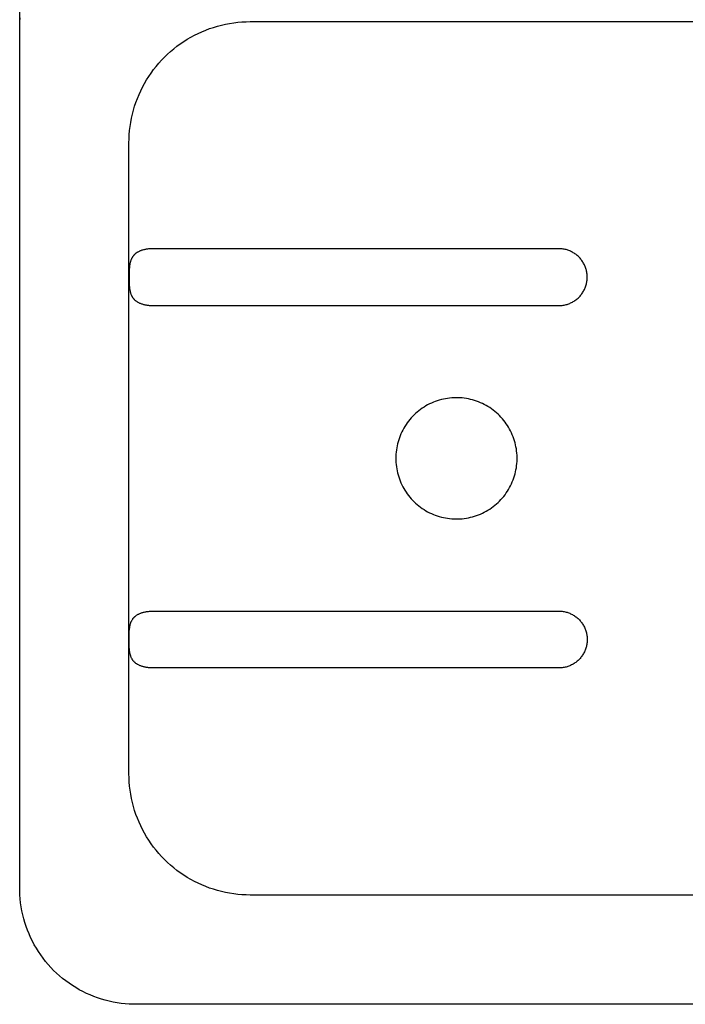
# Model space of a CAD drawing. Header units: millimetres. Extents: x 580 to 2065, y -13 to 1037.
# Tile 5 of 10: x 1200 to 1255, y 593 to 674. Entities that reach past the tile are written whole.
import ezdxf

# ---------------------------------------------------------------- set-up
doc = ezdxf.new("R2010")
doc.units = ezdxf.units.MM
doc.header["$LTSCALE"] = 0.1
doc.layers.add('DEFAULT', color=7, linetype='Continuous')
doc.layers.add('OUTLINE', color=2, linetype='Continuous')
doc.styles.add('ARIAL', font='arial_0.ttf')
doc.dimstyles.new('DIMENSION STYLE 01', dxfattribs={"dimtxt": 20, "dimasz": 20, "dimexe": 10, "dimexo": 0.5, "dimgap": 0.09, "dimtad": 1, "dimtoh": 1, "dimdec": 0, "dimzin": 0, "dimdsep": 46, "dimtxsty": 'ARIAL', "dimcen": 0.5, "dimadec": 1, "dimazin": 0, "dimtfac": 1, "dimtdec": 4, "dimtofl": 0, "dimtmove": 0, "dimatfit": 3, "dimfxl": 1, "dimtolj": 1, "dimtzin": 0, "dimarcsym": 0})

# ---------------------------------------------------------------- blocks, each defined once
blk = doc.blocks.new('*D251')
at = {"layer": 'DEFAULT', "color": 0, "lineweight": -2, "transparency": 16777216}
for p, q in [((1200.503, 673.664), (1200.503, 724.514)), ((1322.503, 673.664), (1322.503, 724.514)), ((1220.503, 714.514), (1302.503, 714.514))]:
    blk.add_line(p, q, dxfattribs=at)
at = {"layer": 'DEFAULT', "color": 0, "transparency": 16777216}
for points in [[(1220.503, 717.848), (1220.503, 711.181), (1200.503, 714.514)], [(1302.503, 717.848), (1302.503, 711.181), (1322.503, 714.514)]]:
    blk.add_solid(points, dxfattribs=at)
at = {"layer": 'Defpoints', "color": 0, "transparency": 16777216}
for p in [(1322.503, 714.514), (1200.503, 673.164), (1322.503, 673.164)]:
    blk.add_point(p, dxfattribs=at)
at = {"layer": 'DEFAULT', "color": 0, "transparency": 16777216, "insert": (1261.503, 724.645), "char_height": 20, "attachment_point": 5, "style": 'ARIAL'}
blk.add_mtext('\\A1;122', dxfattribs=at)

msp = doc.modelspace()

# ---------------------------------------------------------------- linework, layer by layer
at = {"layer": 'OUTLINE'}
for p, q in [((1200.493, 673.496), (1200.495, 673.827)), ((1200.495, 673.827), (1200.508, 674.159)), ((1200.508, 674.159), (1200.533, 674.489)), ((1216.478, 673.696), (1216.805, 673.793)), ((1216.805, 673.793), (1217.136, 673.88)), ((1217.136, 673.88), (1217.469, 673.955)), ((1217.469, 673.955), (1217.804, 674.019)), ((1217.804, 674.019), (1218.142, 674.071)), ((1218.142, 674.071), (1218.481, 674.112)), ((1218.481, 674.112), (1218.821, 674.141)), ((1218.821, 674.141), (1219.162, 674.158)), ((1219.162, 674.158), (1219.503, 674.164)), ((1219.503, 674.164), (1303.503, 674.164)), ((1200.503, 673.164), (1200.493, 673.496)), ((1200.503, 603.164), (1200.503, 673.164)), ((1214.602, 672.881), (1214.903, 673.043)), ((1214.903, 673.043), (1215.208, 673.195)), ((1215.208, 673.195), (1215.519, 673.336)), ((1215.519, 673.336), (1215.835, 673.467)), ((1215.835, 673.467), (1216.154, 673.587)), ((1216.154, 673.587), (1216.478, 673.696)), ((1213.192, 671.921), (1213.461, 672.132)), ((1213.461, 672.132), (1213.736, 672.334)), ((1213.736, 672.334), (1214.019, 672.526)), ((1214.019, 672.526), (1214.307, 672.708)), ((1214.307, 672.708), (1214.602, 672.881)), ((1212.432, 671.235), (1212.678, 671.473)), ((1212.678, 671.473), (1212.931, 671.701)), ((1212.931, 671.701), (1213.192, 671.921)), ((1211.746, 670.475), (1211.966, 670.736)), ((1211.966, 670.736), (1212.195, 670.99)), ((1212.195, 670.99), (1212.432, 671.235)), ((1211.141, 669.649), (1211.334, 669.931)), ((1211.334, 669.931), (1211.535, 670.207)), ((1211.535, 670.207), (1211.746, 670.475)), ((1210.624, 668.765), (1210.787, 669.065)), ((1210.787, 669.065), (1210.959, 669.36)), ((1210.959, 669.36), (1211.141, 669.649)), ((1210.2, 667.833), (1210.331, 668.148)), ((1210.331, 668.148), (1210.473, 668.459)), ((1210.473, 668.459), (1210.624, 668.765)), ((1209.972, 667.189), (1210.081, 667.513)), ((1210.081, 667.513), (1210.2, 667.833)), ((1209.712, 666.199), (1209.788, 666.532)), ((1209.788, 666.532), (1209.874, 666.862)), ((1209.874, 666.862), (1209.972, 667.189)), ((1209.596, 665.526), (1209.649, 665.863)), ((1209.649, 665.863), (1209.712, 666.199)), ((1209.509, 664.506), (1209.527, 664.847)), ((1209.527, 664.847), (1209.556, 665.187)), ((1209.556, 665.187), (1209.596, 665.526)), ((1209.503, 664.164), (1209.509, 664.506)), ((1209.503, 612.164), (1209.503, 664.164)), ((1210.082, 655.069), (1210.063, 655.055)), ((1210.119, 655.096), (1210.082, 655.069)), ((1210.158, 655.122), (1210.119, 655.096)), ((1210.179, 655.135), (1210.158, 655.122)), ((1210.2, 655.148), (1210.179, 655.135)), ((1210.244, 655.173), (1210.2, 655.148)), ((1210.288, 655.197), (1210.244, 655.173)), ((1210.333, 655.219), (1210.288, 655.197)), ((1210.379, 655.24), (1210.333, 655.219)), ((1210.425, 655.259), (1210.379, 655.24)), ((1210.472, 655.278), (1210.425, 655.259)), ((1210.519, 655.295), (1210.472, 655.278)), ((1210.575, 655.314), (1210.519, 655.295)), ((1210.632, 655.331), (1210.575, 655.314)), ((1210.689, 655.347), (1210.632, 655.331)), ((1210.747, 655.362), (1210.689, 655.347)), ((1210.804, 655.375), (1210.747, 655.362)), ((1210.862, 655.387), (1210.804, 655.375)), ((1210.921, 655.398), (1210.862, 655.387)), ((1210.979, 655.408), (1210.921, 655.398)), ((1211.044, 655.417), (1210.979, 655.408)), ((1211.11, 655.425), (1211.044, 655.417)), ((1211.175, 655.432), (1211.11, 655.425)), ((1211.24, 655.437), (1211.175, 655.432)), ((1211.306, 655.442), (1211.24, 655.437)), ((1211.372, 655.445), (1211.306, 655.442)), ((1211.438, 655.446), (1211.372, 655.445)), ((1211.503, 655.447), (1211.438, 655.446)), ((1244.98, 655.447), (1211.503, 655.447)), ((1245.061, 655.444), (1244.98, 655.447)), ((1245.141, 655.439), (1245.061, 655.444)), ((1245.222, 655.43), (1245.141, 655.439)), ((1245.302, 655.419), (1245.222, 655.43)), ((1245.382, 655.406), (1245.302, 655.419)), ((1245.461, 655.389), (1245.382, 655.406)), ((1245.54, 655.37), (1245.461, 655.389)), ((1245.618, 655.348), (1245.54, 655.37)), ((1245.695, 655.323), (1245.618, 655.348)), ((1245.771, 655.295), (1245.695, 655.323)), ((1245.846, 655.265), (1245.771, 655.295)), ((1245.92, 655.233), (1245.846, 655.265)), ((1245.993, 655.198), (1245.92, 655.233)), ((1246.065, 655.16), (1245.993, 655.198)), ((1246.135, 655.12), (1246.065, 655.16)), ((1246.204, 655.078), (1246.135, 655.12)), ((1246.272, 655.033), (1246.204, 655.078)), ((1209.597, 654.279), (1209.587, 654.232)), ((1209.608, 654.325), (1209.597, 654.279)), ((1209.62, 654.37), (1209.608, 654.325)), ((1209.633, 654.416), (1209.62, 654.37)), ((1209.648, 654.461), (1209.633, 654.416)), ((1209.663, 654.505), (1209.648, 654.461)), ((1209.681, 654.549), (1209.663, 654.505)), ((1209.699, 654.593), (1209.681, 654.549)), ((1209.718, 654.631), (1209.699, 654.593)), ((1209.737, 654.669), (1209.718, 654.631)), ((1209.758, 654.706), (1209.737, 654.669)), ((1209.779, 654.743), (1209.758, 654.706)), ((1209.791, 654.761), (1209.779, 654.743)), ((1209.802, 654.778), (1209.791, 654.761)), ((1209.815, 654.796), (1209.802, 654.778)), ((1209.827, 654.813), (1209.815, 654.796)), ((1209.839, 654.83), (1209.827, 654.813)), ((1209.852, 654.847), (1209.839, 654.83)), ((1209.866, 654.864), (1209.852, 654.847)), ((1209.879, 654.88), (1209.866, 654.864)), ((1209.894, 654.898), (1209.879, 654.88)), ((1209.91, 654.915), (1209.894, 654.898)), ((1209.926, 654.932), (1209.91, 654.915)), ((1209.942, 654.948), (1209.926, 654.932)), ((1209.958, 654.964), (1209.942, 654.948)), ((1209.975, 654.98), (1209.958, 654.964)), ((1209.992, 654.996), (1209.975, 654.98)), ((1210.009, 655.011), (1209.992, 654.996)), ((1210.027, 655.026), (1210.009, 655.011)), ((1210.045, 655.041), (1210.027, 655.026)), ((1210.063, 655.055), (1210.045, 655.041)), ((1246.338, 654.986), (1246.272, 655.033)), ((1246.402, 654.936), (1246.338, 654.986)), ((1246.464, 654.885), (1246.402, 654.936)), ((1246.525, 654.831), (1246.464, 654.885)), ((1246.584, 654.775), (1246.525, 654.831)), ((1246.641, 654.718), (1246.584, 654.775)), ((1246.695, 654.658), (1246.641, 654.718)), ((1246.748, 654.596), (1246.695, 654.658)), ((1246.798, 654.533), (1246.748, 654.596)), ((1246.847, 654.468), (1246.798, 654.533)), ((1246.893, 654.402), (1246.847, 654.468)), ((1246.936, 654.333), (1246.893, 654.402)), ((1246.978, 654.264), (1246.936, 654.333)), ((1247.017, 654.193), (1246.978, 654.264)), ((1209.517, 653.477), (1209.513, 653.1)), ((1209.522, 653.625), (1209.517, 653.477)), ((1209.53, 653.773), (1209.522, 653.625)), ((1209.539, 653.889), (1209.53, 653.773)), ((1209.551, 654.004), (1209.539, 653.889)), ((1209.558, 654.061), (1209.551, 654.004)), ((1209.566, 654.118), (1209.558, 654.061)), ((1209.576, 654.175), (1209.566, 654.118)), ((1209.587, 654.232), (1209.576, 654.175)), ((1247.053, 654.12), (1247.017, 654.193)), ((1247.087, 654.047), (1247.053, 654.12)), ((1247.118, 653.972), (1247.087, 654.047)), ((1247.147, 653.896), (1247.118, 653.972)), ((1247.173, 653.82), (1247.147, 653.896)), ((1247.196, 653.742), (1247.173, 653.82)), ((1247.217, 653.664), (1247.196, 653.742)), ((1247.235, 653.585), (1247.217, 653.664)), ((1247.251, 653.506), (1247.235, 653.585)), ((1247.263, 653.426), (1247.251, 653.506)), ((1209.513, 653.1), (1209.516, 652.763)), ((1209.516, 652.763), (1209.522, 652.594)), ((1247.235, 652.62), (1247.251, 652.7)), ((1247.251, 652.7), (1247.263, 652.78)), ((1247.273, 653.345), (1247.263, 653.426)), ((1247.263, 652.78), (1247.273, 652.86)), ((1247.28, 653.264), (1247.273, 653.345)), ((1247.273, 652.86), (1247.28, 652.941)), ((1247.284, 653.184), (1247.28, 653.264)), ((1247.28, 652.941), (1247.284, 653.022)), ((1247.285, 653.103), (1247.284, 653.184)), ((1247.284, 653.022), (1247.285, 653.103)), ((1209.522, 652.594), (1209.531, 652.425)), ((1209.531, 652.425), (1209.54, 652.308)), ((1209.54, 652.308), (1209.552, 652.192)), ((1209.552, 652.192), (1209.56, 652.134)), ((1209.56, 652.134), (1209.568, 652.076)), ((1209.568, 652.076), (1209.578, 652.018)), ((1209.578, 652.018), (1209.589, 651.961)), ((1209.589, 651.961), (1209.599, 651.916)), ((1209.599, 651.916), (1209.61, 651.872)), ((1209.61, 651.872), (1209.622, 651.828)), ((1209.622, 651.828), (1209.635, 651.784)), ((1246.893, 651.804), (1246.936, 651.872)), ((1246.936, 651.872), (1246.978, 651.942)), ((1246.978, 651.942), (1247.017, 652.013)), ((1247.017, 652.013), (1247.053, 652.085)), ((1247.053, 652.085), (1247.087, 652.158)), ((1247.087, 652.158), (1247.118, 652.233)), ((1247.118, 652.233), (1247.147, 652.309)), ((1247.147, 652.309), (1247.173, 652.385)), ((1247.173, 652.385), (1247.196, 652.463)), ((1247.196, 652.463), (1247.217, 652.541)), ((1247.217, 652.541), (1247.235, 652.62)), ((1209.635, 651.784), (1209.649, 651.74)), ((1209.649, 651.74), (1209.664, 651.697)), ((1209.664, 651.697), (1209.681, 651.655)), ((1209.681, 651.655), (1209.699, 651.613)), ((1209.699, 651.613), (1209.717, 651.574)), ((1209.717, 651.574), (1209.737, 651.536)), ((1209.737, 651.536), (1209.757, 651.499)), ((1209.757, 651.499), (1209.779, 651.463)), ((1209.779, 651.463), (1209.791, 651.445)), ((1209.791, 651.445), (1209.802, 651.427)), ((1209.802, 651.427), (1209.814, 651.409)), ((1209.814, 651.409), (1209.827, 651.392)), ((1209.827, 651.392), (1209.84, 651.375)), ((1209.84, 651.375), (1209.853, 651.358)), ((1209.853, 651.358), (1209.866, 651.341)), ((1209.866, 651.341), (1209.879, 651.325)), ((1209.879, 651.325), (1209.894, 651.308)), ((1209.894, 651.308), (1209.909, 651.291)), ((1209.909, 651.291), (1209.925, 651.274)), ((1209.925, 651.274), (1209.941, 651.258)), ((1209.941, 651.258), (1209.957, 651.242)), ((1209.957, 651.242), (1209.973, 651.226)), ((1209.973, 651.226), (1209.99, 651.211)), ((1209.99, 651.211), (1210.007, 651.196)), ((1210.007, 651.196), (1210.025, 651.181)), ((1210.025, 651.181), (1210.042, 651.167)), ((1210.042, 651.167), (1210.078, 651.139)), ((1210.078, 651.139), (1210.115, 651.112)), ((1210.115, 651.112), (1210.153, 651.087)), ((1210.153, 651.087), (1210.174, 651.073)), ((1210.174, 651.073), (1210.196, 651.059)), ((1210.196, 651.059), (1210.241, 651.034)), ((1210.241, 651.034), (1210.287, 651.009)), ((1210.287, 651.009), (1210.333, 650.986)), ((1245.92, 650.972), (1245.993, 651.007)), ((1245.993, 651.007), (1246.065, 651.045)), ((1246.065, 651.045), (1246.135, 651.085)), ((1246.135, 651.085), (1246.204, 651.128)), ((1246.204, 651.128), (1246.272, 651.172)), ((1246.272, 651.172), (1246.338, 651.22)), ((1246.338, 651.22), (1246.402, 651.269)), ((1246.402, 651.269), (1246.464, 651.32)), ((1246.464, 651.32), (1246.525, 651.374)), ((1246.525, 651.374), (1246.584, 651.43)), ((1246.584, 651.43), (1246.641, 651.488)), ((1246.641, 651.488), (1246.695, 651.547)), ((1246.695, 651.547), (1246.748, 651.609)), ((1246.748, 651.609), (1246.798, 651.672)), ((1246.798, 651.672), (1246.847, 651.737)), ((1246.847, 651.737), (1246.893, 651.804)), ((1210.333, 650.986), (1210.38, 650.965)), ((1210.38, 650.965), (1210.428, 650.945)), ((1210.428, 650.945), (1210.476, 650.926)), ((1210.476, 650.926), (1210.525, 650.908)), ((1210.525, 650.908), (1210.581, 650.89)), ((1210.581, 650.89), (1210.637, 650.872)), ((1210.637, 650.872), (1210.693, 650.857)), ((1210.693, 650.857), (1210.75, 650.842)), ((1210.75, 650.842), (1210.807, 650.829)), ((1210.807, 650.829), (1210.865, 650.817)), ((1210.865, 650.817), (1210.923, 650.807)), ((1210.923, 650.807), (1210.981, 650.797)), ((1210.981, 650.797), (1211.046, 650.788)), ((1211.046, 650.788), (1211.111, 650.78)), ((1211.111, 650.78), (1211.176, 650.773)), ((1211.176, 650.773), (1211.241, 650.768)), ((1211.241, 650.768), (1211.307, 650.764)), ((1211.307, 650.764), (1211.372, 650.761)), ((1211.372, 650.761), (1211.438, 650.759)), ((1211.438, 650.759), (1211.503, 650.758)), ((1211.503, 650.758), (1244.98, 650.758)), ((1244.98, 650.758), (1245.061, 650.761)), ((1245.061, 650.761), (1245.141, 650.766)), ((1245.141, 650.766), (1245.222, 650.775)), ((1245.222, 650.775), (1245.302, 650.786)), ((1245.302, 650.786), (1245.382, 650.8)), ((1245.382, 650.8), (1245.461, 650.816)), ((1245.461, 650.816), (1245.54, 650.836)), ((1245.54, 650.836), (1245.618, 650.858)), ((1245.618, 650.858), (1245.695, 650.882)), ((1245.695, 650.882), (1245.771, 650.91)), ((1245.771, 650.91), (1245.846, 650.94)), ((1245.846, 650.94), (1245.92, 650.972)), ((1234.925, 642.909), (1234.761, 642.851)), ((1235.091, 642.961), (1234.925, 642.909)), ((1235.258, 643.007), (1235.091, 642.961)), ((1235.427, 643.047), (1235.258, 643.007)), ((1235.597, 643.081), (1235.427, 643.047)), ((1235.768, 643.11), (1235.597, 643.081)), ((1235.94, 643.132), (1235.768, 643.11)), ((1236.113, 643.149), (1235.94, 643.132)), ((1236.286, 643.16), (1236.113, 643.149)), ((1236.46, 643.164), (1236.286, 643.16)), ((1236.633, 643.163), (1236.46, 643.164)), ((1236.807, 643.155), (1236.633, 643.163)), ((1236.98, 643.141), (1236.807, 643.155)), ((1237.152, 643.122), (1236.98, 643.141)), ((1237.324, 643.096), (1237.152, 643.122)), ((1237.495, 643.065), (1237.324, 643.096)), ((1237.664, 643.028), (1237.495, 643.065)), ((1237.832, 642.984), (1237.664, 643.028)), ((1237.999, 642.935), (1237.832, 642.984)), ((1238.163, 642.881), (1237.999, 642.935)), ((1233.405, 642.089), (1233.271, 641.979)), ((1233.543, 642.194), (1233.405, 642.089)), ((1233.685, 642.294), (1233.543, 642.194)), ((1233.83, 642.39), (1233.685, 642.294)), ((1233.978, 642.48), (1233.83, 642.39)), ((1234.13, 642.565), (1233.978, 642.48)), ((1234.284, 642.645), (1234.13, 642.565)), ((1234.441, 642.719), (1234.284, 642.645)), ((1234.6, 642.788), (1234.441, 642.719)), ((1234.761, 642.851), (1234.6, 642.788)), ((1238.326, 642.82), (1238.163, 642.881)), ((1238.487, 642.754), (1238.326, 642.82)), ((1238.645, 642.682), (1238.487, 642.754)), ((1238.8, 642.605), (1238.645, 642.682)), ((1238.953, 642.523), (1238.8, 642.605)), ((1239.103, 642.435), (1238.953, 642.523)), ((1239.249, 642.343), (1239.103, 642.435)), ((1239.393, 642.245), (1239.249, 642.343)), ((1239.533, 642.142), (1239.393, 642.245)), ((1239.669, 642.034), (1239.533, 642.142)), ((1232.661, 641.363), (1232.552, 641.228)), ((1232.774, 641.495), (1232.661, 641.363)), ((1232.892, 641.622), (1232.774, 641.495)), ((1233.014, 641.745), (1232.892, 641.622)), ((1233.14, 641.864), (1233.014, 641.745)), ((1233.271, 641.979), (1233.14, 641.864)), ((1239.801, 641.922), (1239.669, 642.034)), ((1239.93, 641.806), (1239.801, 641.922)), ((1240.054, 641.684), (1239.93, 641.806)), ((1240.174, 641.559), (1240.054, 641.684)), ((1240.29, 641.43), (1240.174, 641.559)), ((1240.401, 641.296), (1240.29, 641.43)), ((1240.507, 641.159), (1240.401, 641.296)), ((1232.082, 640.5), (1232.004, 640.345)), ((1232.166, 640.652), (1232.082, 640.5)), ((1232.255, 640.801), (1232.166, 640.652)), ((1232.349, 640.947), (1232.255, 640.801)), ((1232.448, 641.089), (1232.349, 640.947)), ((1232.552, 641.228), (1232.448, 641.089)), ((1240.609, 641.018), (1240.507, 641.159)), ((1240.705, 640.874), (1240.609, 641.018)), ((1240.797, 640.727), (1240.705, 640.874)), ((1240.883, 640.576), (1240.797, 640.727)), ((1240.964, 640.423), (1240.883, 640.576)), ((1231.745, 639.701), (1231.695, 639.535)), ((1231.802, 639.865), (1231.745, 639.701)), ((1231.863, 640.027), (1231.802, 639.865)), ((1231.931, 640.187), (1231.863, 640.027)), ((1232.004, 640.345), (1231.931, 640.187)), ((1241.04, 640.266), (1240.964, 640.423)), ((1241.11, 640.108), (1241.04, 640.266)), ((1241.175, 639.947), (1241.11, 640.108)), ((1241.234, 639.783), (1241.175, 639.947)), ((1241.287, 639.618), (1241.234, 639.783)), ((1231.551, 638.856), (1231.53, 638.684)), ((1231.578, 639.028), (1231.551, 638.856)), ((1231.611, 639.198), (1231.578, 639.028)), ((1231.65, 639.367), (1231.611, 639.198)), ((1231.695, 639.535), (1231.65, 639.367)), ((1241.335, 639.451), (1241.287, 639.618)), ((1241.377, 639.283), (1241.335, 639.451)), ((1241.412, 639.113), (1241.377, 639.283)), ((1241.442, 638.942), (1241.412, 639.113)), ((1241.466, 638.77), (1241.442, 638.942)), ((1231.506, 638.338), (1231.503, 638.164)), ((1231.503, 638.164), (1231.506, 637.991)), ((1231.515, 638.511), (1231.506, 638.338)), ((1231.53, 638.684), (1231.515, 638.511)), ((1241.484, 638.598), (1241.466, 638.77)), ((1241.496, 638.424), (1241.484, 638.598)), ((1241.503, 638.251), (1241.496, 638.424)), ((1241.496, 637.904), (1241.503, 638.077)), ((1241.503, 638.077), (1241.503, 638.251)), ((1231.506, 637.991), (1231.515, 637.817)), ((1231.515, 637.817), (1231.53, 637.644)), ((1231.53, 637.644), (1231.551, 637.472)), ((1231.551, 637.472), (1231.578, 637.301)), ((1231.578, 637.301), (1231.611, 637.13)), ((1241.377, 637.046), (1241.412, 637.215)), ((1241.412, 637.215), (1241.442, 637.386)), ((1241.442, 637.386), (1241.466, 637.558)), ((1241.466, 637.558), (1241.484, 637.731)), ((1241.484, 637.731), (1241.496, 637.904)), ((1231.611, 637.13), (1231.65, 636.961)), ((1231.65, 636.961), (1231.695, 636.793)), ((1231.695, 636.793), (1231.745, 636.627)), ((1231.745, 636.627), (1231.802, 636.463)), ((1231.802, 636.463), (1231.863, 636.301)), ((1241.175, 636.382), (1241.234, 636.545)), ((1241.234, 636.545), (1241.287, 636.71)), ((1241.287, 636.71), (1241.335, 636.877)), ((1241.335, 636.877), (1241.377, 637.046)), ((1231.863, 636.301), (1231.931, 636.141)), ((1231.931, 636.141), (1232.004, 635.984)), ((1232.004, 635.984), (1232.082, 635.829)), ((1232.082, 635.829), (1232.166, 635.677)), ((1232.166, 635.677), (1232.255, 635.528)), ((1240.705, 635.454), (1240.797, 635.602)), ((1240.797, 635.602), (1240.883, 635.752)), ((1240.883, 635.752), (1240.964, 635.906)), ((1240.964, 635.906), (1241.04, 636.062)), ((1241.04, 636.062), (1241.11, 636.221)), ((1241.11, 636.221), (1241.175, 636.382)), ((1232.255, 635.528), (1232.349, 635.382)), ((1232.349, 635.382), (1232.448, 635.239)), ((1232.448, 635.239), (1232.552, 635.1)), ((1232.552, 635.1), (1232.661, 634.965)), ((1232.661, 634.965), (1232.774, 634.834)), ((1232.774, 634.834), (1232.892, 634.706)), ((1240.054, 634.644), (1240.174, 634.769)), ((1240.174, 634.769), (1240.29, 634.899)), ((1240.29, 634.899), (1240.401, 635.032)), ((1240.401, 635.032), (1240.507, 635.169)), ((1240.507, 635.169), (1240.609, 635.31)), ((1240.609, 635.31), (1240.705, 635.454)), ((1232.892, 634.706), (1233.014, 634.583)), ((1233.014, 634.583), (1233.14, 634.464)), ((1233.14, 634.464), (1233.271, 634.35)), ((1233.271, 634.35), (1233.405, 634.24)), ((1233.405, 634.24), (1233.543, 634.134)), ((1233.543, 634.134), (1233.685, 634.034)), ((1233.685, 634.034), (1233.83, 633.939)), ((1239.103, 633.893), (1239.249, 633.986)), ((1239.249, 633.986), (1239.393, 634.084)), ((1239.393, 634.084), (1239.533, 634.186)), ((1239.533, 634.186), (1239.669, 634.294)), ((1239.669, 634.294), (1239.801, 634.406)), ((1239.801, 634.406), (1239.93, 634.523)), ((1239.93, 634.523), (1240.054, 634.644)), ((1233.83, 633.939), (1233.978, 633.849)), ((1233.978, 633.849), (1234.13, 633.764)), ((1234.13, 633.764), (1234.284, 633.684)), ((1234.284, 633.684), (1234.441, 633.61)), ((1234.441, 633.61), (1234.6, 633.541)), ((1234.6, 633.541), (1234.761, 633.477)), ((1234.761, 633.477), (1234.925, 633.42)), ((1234.925, 633.42), (1235.091, 633.368)), ((1235.091, 633.368), (1235.258, 633.322)), ((1235.258, 633.322), (1235.427, 633.281)), ((1235.427, 633.281), (1235.597, 633.247)), ((1235.597, 633.247), (1235.768, 633.219)), ((1235.768, 633.219), (1235.94, 633.196)), ((1235.94, 633.196), (1236.113, 633.179)), ((1236.113, 633.179), (1236.286, 633.169)), ((1236.286, 633.169), (1236.46, 633.164)), ((1236.46, 633.164), (1236.633, 633.166)), ((1236.633, 633.166), (1236.807, 633.173)), ((1236.807, 633.173), (1236.98, 633.187)), ((1236.98, 633.187), (1237.152, 633.207)), ((1237.152, 633.207), (1237.324, 633.232)), ((1237.324, 633.232), (1237.495, 633.264)), ((1237.495, 633.264), (1237.664, 633.301)), ((1237.664, 633.301), (1237.832, 633.344)), ((1237.832, 633.344), (1237.999, 633.393)), ((1237.999, 633.393), (1238.163, 633.448)), ((1238.163, 633.448), (1238.326, 633.508)), ((1238.326, 633.508), (1238.487, 633.574)), ((1238.487, 633.574), (1238.645, 633.646)), ((1238.645, 633.646), (1238.8, 633.723)), ((1238.8, 633.723), (1238.953, 633.805)), ((1238.953, 633.805), (1239.103, 633.893)), ((1209.887, 625.013), (1209.903, 625.03)), ((1209.903, 625.03), (1209.919, 625.048)), ((1209.919, 625.048), (1209.935, 625.064)), ((1209.935, 625.064), (1209.952, 625.081)), ((1209.952, 625.081), (1209.969, 625.097)), ((1209.969, 625.097), (1209.986, 625.113)), ((1209.986, 625.113), (1210.003, 625.129)), ((1210.003, 625.129), (1210.021, 625.144)), ((1210.021, 625.144), (1210.039, 625.159)), ((1210.039, 625.159), (1210.058, 625.174)), ((1210.058, 625.174), (1210.076, 625.188)), ((1210.076, 625.188), (1210.095, 625.202)), ((1210.095, 625.202), (1210.134, 625.229)), ((1210.134, 625.229), (1210.173, 625.254)), ((1210.173, 625.254), (1210.216, 625.281)), ((1210.216, 625.281), (1210.26, 625.305)), ((1210.26, 625.305), (1210.305, 625.329)), ((1210.305, 625.329), (1210.351, 625.35)), ((1210.351, 625.35), (1210.397, 625.371)), ((1210.397, 625.371), (1210.444, 625.39)), ((1210.444, 625.39), (1210.491, 625.408)), ((1210.491, 625.408), (1210.539, 625.425)), ((1210.539, 625.425), (1210.595, 625.443)), ((1210.595, 625.443), (1210.652, 625.46)), ((1210.652, 625.46), (1210.71, 625.476)), ((1210.71, 625.476), (1210.767, 625.49)), ((1210.767, 625.49), (1210.825, 625.503)), ((1210.825, 625.503), (1210.883, 625.514)), ((1210.883, 625.514), (1210.942, 625.525)), ((1210.942, 625.525), (1211, 625.534)), ((1211, 625.534), (1211.063, 625.543)), ((1211.063, 625.543), (1211.125, 625.55)), ((1211.125, 625.55), (1211.188, 625.556)), ((1211.188, 625.556), (1211.251, 625.561)), ((1211.251, 625.561), (1211.314, 625.565)), ((1211.314, 625.565), (1211.377, 625.568)), ((1211.377, 625.568), (1211.503, 625.57)), ((1211.503, 625.57), (1244.98, 625.57)), ((1244.98, 625.57), (1245.061, 625.568)), ((1245.061, 625.568), (1245.141, 625.562)), ((1245.141, 625.562), (1245.222, 625.554)), ((1245.222, 625.554), (1245.302, 625.543)), ((1245.302, 625.543), (1245.382, 625.529)), ((1245.382, 625.529), (1245.461, 625.512)), ((1245.461, 625.512), (1245.54, 625.493)), ((1245.54, 625.493), (1245.618, 625.471)), ((1245.618, 625.471), (1245.695, 625.446)), ((1245.695, 625.446), (1245.771, 625.419)), ((1245.771, 625.419), (1245.846, 625.389)), ((1245.846, 625.389), (1245.92, 625.356)), ((1245.92, 625.356), (1245.993, 625.321)), ((1245.993, 625.321), (1246.065, 625.283)), ((1246.065, 625.283), (1246.135, 625.243)), ((1246.135, 625.243), (1246.204, 625.201)), ((1246.204, 625.201), (1246.272, 625.156)), ((1246.272, 625.156), (1246.338, 625.109)), ((1246.338, 625.109), (1246.402, 625.06)), ((1246.402, 625.06), (1246.464, 625.008)), ((1209.561, 624.202), (1209.569, 624.259)), ((1209.569, 624.259), (1209.579, 624.315)), ((1209.579, 624.315), (1209.59, 624.371)), ((1209.59, 624.371), (1209.601, 624.418)), ((1209.601, 624.418), (1209.612, 624.464)), ((1209.612, 624.464), (1209.625, 624.51)), ((1209.625, 624.51), (1209.638, 624.556)), ((1209.638, 624.556), (1209.654, 624.601)), ((1209.654, 624.601), (1209.67, 624.646)), ((1209.67, 624.646), (1209.688, 624.69)), ((1209.688, 624.69), (1209.698, 624.712)), ((1209.698, 624.712), (1209.708, 624.734)), ((1209.708, 624.734), (1209.726, 624.771)), ((1209.726, 624.771), (1209.745, 624.808)), ((1209.745, 624.808), (1209.766, 624.844)), ((1209.766, 624.844), (1209.788, 624.88)), ((1209.788, 624.88), (1209.811, 624.914)), ((1209.811, 624.914), (1209.823, 624.931)), ((1209.823, 624.931), (1209.835, 624.948)), ((1209.835, 624.948), (1209.848, 624.965)), ((1209.848, 624.965), (1209.861, 624.981)), ((1209.861, 624.981), (1209.874, 624.997)), ((1209.874, 624.997), (1209.887, 625.013)), ((1246.464, 625.008), (1246.525, 624.954)), ((1246.525, 624.954), (1246.584, 624.899)), ((1246.584, 624.899), (1246.641, 624.841)), ((1246.641, 624.841), (1246.695, 624.781)), ((1246.695, 624.781), (1246.748, 624.72)), ((1246.748, 624.72), (1246.798, 624.656)), ((1246.798, 624.656), (1246.847, 624.591)), ((1246.847, 624.591), (1246.893, 624.525)), ((1246.893, 624.525), (1246.936, 624.457)), ((1246.936, 624.457), (1246.978, 624.387)), ((1246.978, 624.387), (1247.017, 624.316)), ((1247.017, 624.316), (1247.053, 624.244)), ((1247.053, 624.244), (1247.087, 624.17)), ((1209.513, 623.245), (1209.518, 623.622)), ((1209.518, 623.622), (1209.523, 623.77)), ((1209.523, 623.77), (1209.532, 623.918)), ((1209.532, 623.918), (1209.541, 624.032)), ((1209.541, 624.032), (1209.553, 624.146)), ((1209.553, 624.146), (1209.561, 624.202)), ((1247.087, 624.17), (1247.118, 624.095)), ((1247.118, 624.095), (1247.147, 624.02)), ((1247.147, 624.02), (1247.173, 623.943)), ((1247.173, 623.943), (1247.196, 623.865)), ((1247.196, 623.865), (1247.217, 623.787)), ((1247.217, 623.787), (1247.235, 623.708)), ((1247.235, 623.708), (1247.251, 623.629)), ((1247.251, 623.629), (1247.263, 623.549)), ((1247.263, 623.549), (1247.273, 623.468)), ((1247.273, 623.468), (1247.28, 623.388)), ((1209.517, 622.866), (1209.513, 623.245)), ((1209.522, 622.718), (1209.517, 622.866)), ((1209.529, 622.57), (1209.522, 622.718)), ((1247.217, 622.664), (1247.196, 622.586)), ((1247.235, 622.743), (1247.217, 622.664)), ((1247.251, 622.823), (1247.235, 622.743)), ((1247.263, 622.903), (1247.251, 622.823)), ((1247.273, 622.983), (1247.263, 622.903)), ((1247.28, 623.064), (1247.273, 622.983)), ((1247.28, 623.388), (1247.284, 623.307)), ((1247.284, 623.145), (1247.28, 623.064)), ((1247.284, 623.307), (1247.285, 623.226)), ((1247.285, 623.226), (1247.284, 623.145)), ((1209.538, 622.453), (1209.529, 622.57)), ((1209.549, 622.336), (1209.538, 622.453)), ((1209.557, 622.278), (1209.549, 622.336)), ((1209.565, 622.22), (1209.557, 622.278)), ((1209.574, 622.162), (1209.565, 622.22)), ((1209.585, 622.104), (1209.574, 622.162)), ((1209.595, 622.058), (1209.585, 622.104)), ((1209.606, 622.012), (1209.595, 622.058)), ((1209.618, 621.966), (1209.606, 622.012)), ((1209.631, 621.92), (1209.618, 621.966)), ((1209.645, 621.875), (1209.631, 621.92)), ((1209.661, 621.83), (1209.645, 621.875)), ((1209.678, 621.786), (1209.661, 621.83)), ((1209.697, 621.742), (1209.678, 621.786)), ((1246.798, 621.795), (1246.748, 621.732)), ((1246.847, 621.86), (1246.798, 621.795)), ((1246.893, 621.927), (1246.847, 621.86)), ((1246.936, 621.995), (1246.893, 621.927)), ((1246.978, 622.065), (1246.936, 621.995)), ((1247.017, 622.136), (1246.978, 622.065)), ((1247.053, 622.208), (1247.017, 622.136)), ((1247.087, 622.282), (1247.053, 622.208)), ((1247.118, 622.356), (1247.087, 622.282)), ((1247.147, 622.432), (1247.118, 622.356)), ((1247.173, 622.509), (1247.147, 622.432)), ((1247.196, 622.586), (1247.173, 622.509)), ((1209.714, 621.703), (1209.697, 621.742)), ((1209.734, 621.666), (1209.714, 621.703)), ((1209.754, 621.628), (1209.734, 621.666)), ((1209.776, 621.592), (1209.754, 621.628)), ((1209.787, 621.574), (1209.776, 621.592)), ((1209.799, 621.556), (1209.787, 621.574)), ((1209.81, 621.538), (1209.799, 621.556)), ((1209.823, 621.521), (1209.81, 621.538)), ((1209.835, 621.504), (1209.823, 621.521)), ((1209.848, 621.487), (1209.835, 621.504)), ((1209.861, 621.47), (1209.848, 621.487)), ((1209.875, 621.454), (1209.861, 621.47)), ((1209.89, 621.436), (1209.875, 621.454)), ((1209.905, 621.419), (1209.89, 621.436)), ((1209.921, 621.402), (1209.905, 621.419)), ((1209.937, 621.385), (1209.921, 621.402)), ((1209.954, 621.369), (1209.937, 621.385)), ((1209.97, 621.353), (1209.954, 621.369)), ((1209.987, 621.337), (1209.97, 621.353)), ((1210.005, 621.321), (1209.987, 621.337)), ((1210.022, 621.306), (1210.005, 621.321)), ((1210.04, 621.292), (1210.022, 621.306)), ((1210.059, 621.277), (1210.04, 621.292)), ((1210.077, 621.263), (1210.059, 621.277)), ((1210.115, 621.236), (1210.077, 621.263)), ((1210.153, 621.21), (1210.115, 621.236)), ((1210.175, 621.196), (1210.153, 621.21)), ((1210.198, 621.182), (1210.175, 621.196)), ((1210.243, 621.156), (1210.198, 621.182)), ((1210.289, 621.132), (1210.243, 621.156)), ((1210.335, 621.109), (1210.289, 621.132)), ((1210.383, 621.087), (1210.335, 621.109)), ((1210.431, 621.067), (1210.383, 621.087)), ((1210.48, 621.048), (1210.431, 621.067)), ((1210.529, 621.03), (1210.48, 621.048)), ((1210.585, 621.012), (1210.529, 621.03)), ((1210.641, 620.995), (1210.585, 621.012)), ((1210.697, 620.979), (1210.641, 620.995)), ((1210.754, 620.965), (1210.697, 620.979)), ((1245.618, 620.981), (1245.54, 620.959)), ((1245.695, 621.006), (1245.618, 620.981)), ((1245.771, 621.033), (1245.695, 621.006)), ((1245.846, 621.063), (1245.771, 621.033)), ((1245.92, 621.096), (1245.846, 621.063)), ((1245.993, 621.131), (1245.92, 621.096)), ((1246.065, 621.168), (1245.993, 621.131)), ((1246.135, 621.208), (1246.065, 621.168)), ((1246.204, 621.251), (1246.135, 621.208)), ((1246.272, 621.296), (1246.204, 621.251)), ((1246.338, 621.343), (1246.272, 621.296)), ((1246.402, 621.392), (1246.338, 621.343)), ((1246.464, 621.444), (1246.402, 621.392)), ((1246.525, 621.497), (1246.464, 621.444)), ((1246.584, 621.553), (1246.525, 621.497)), ((1246.641, 621.611), (1246.584, 621.553)), ((1246.695, 621.67), (1246.641, 621.611)), ((1246.748, 621.732), (1246.695, 621.67)), ((1210.811, 620.952), (1210.754, 620.965)), ((1210.869, 620.94), (1210.811, 620.952)), ((1210.927, 620.929), (1210.869, 620.94)), ((1210.985, 620.92), (1210.927, 620.929)), ((1211.049, 620.911), (1210.985, 620.92)), ((1211.114, 620.903), (1211.049, 620.911)), ((1211.178, 620.896), (1211.114, 620.903)), ((1211.243, 620.891), (1211.178, 620.896)), ((1211.308, 620.887), (1211.243, 620.891)), ((1211.373, 620.884), (1211.308, 620.887)), ((1211.438, 620.882), (1211.373, 620.884)), ((1211.503, 620.881), (1211.438, 620.882)), ((1244.98, 620.881), (1211.503, 620.881)), ((1245.061, 620.884), (1244.98, 620.881)), ((1245.141, 620.89), (1245.061, 620.884)), ((1245.222, 620.898), (1245.141, 620.89)), ((1245.302, 620.909), (1245.222, 620.898)), ((1245.382, 620.923), (1245.302, 620.909)), ((1245.461, 620.94), (1245.382, 620.923)), ((1245.54, 620.959), (1245.461, 620.94)), ((1209.509, 611.823), (1209.503, 612.164)), ((1209.527, 611.482), (1209.509, 611.823)), ((1209.556, 611.142), (1209.527, 611.482)), ((1209.596, 610.803), (1209.556, 611.142)), ((1209.649, 610.465), (1209.596, 610.803)), ((1209.712, 610.13), (1209.649, 610.465)), ((1209.788, 609.797), (1209.712, 610.13)), ((1209.874, 609.466), (1209.788, 609.797)), ((1209.972, 609.139), (1209.874, 609.466)), ((1210.081, 608.815), (1209.972, 609.139)), ((1210.2, 608.496), (1210.081, 608.815)), ((1210.331, 608.18), (1210.2, 608.496)), ((1210.473, 607.869), (1210.331, 608.18)), ((1210.624, 607.564), (1210.473, 607.869)), ((1210.787, 607.263), (1210.624, 607.564)), ((1210.959, 606.968), (1210.787, 607.263)), ((1211.141, 606.68), (1210.959, 606.968)), ((1211.334, 606.397), (1211.141, 606.68)), ((1211.535, 606.122), (1211.334, 606.397)), ((1211.746, 605.853), (1211.535, 606.122)), ((1211.966, 605.592), (1211.746, 605.853)), ((1212.195, 605.339), (1211.966, 605.592)), ((1212.432, 605.093), (1212.195, 605.339)), ((1212.678, 604.856), (1212.432, 605.093)), ((1212.931, 604.627), (1212.678, 604.856)), ((1213.192, 604.407), (1212.931, 604.627)), ((1213.461, 604.196), (1213.192, 604.407)), ((1213.736, 603.995), (1213.461, 604.196)), ((1214.019, 603.802), (1213.736, 603.995)), ((1200.493, 602.833), (1200.503, 603.164)), ((1214.307, 603.62), (1214.019, 603.802)), ((1214.602, 603.448), (1214.307, 603.62)), ((1214.903, 603.285), (1214.602, 603.448)), ((1215.208, 603.133), (1214.903, 603.285)), ((1215.519, 602.992), (1215.208, 603.133)), ((1200.495, 602.501), (1200.493, 602.833)), ((1200.508, 602.17), (1200.495, 602.501)), ((1215.835, 602.861), (1215.519, 602.992)), ((1216.154, 602.742), (1215.835, 602.861)), ((1216.478, 602.633), (1216.154, 602.742)), ((1216.805, 602.535), (1216.478, 602.633)), ((1217.136, 602.449), (1216.805, 602.535)), ((1217.469, 602.373), (1217.136, 602.449)), ((1217.804, 602.31), (1217.469, 602.373)), ((1218.142, 602.257), (1217.804, 602.31)), ((1200.533, 601.839), (1200.508, 602.17)), ((1200.569, 601.51), (1200.533, 601.839)), ((1200.617, 601.181), (1200.569, 601.51)), ((1218.481, 602.217), (1218.142, 602.257)), ((1218.821, 602.188), (1218.481, 602.217)), ((1219.162, 602.17), (1218.821, 602.188)), ((1219.503, 602.164), (1219.162, 602.17)), ((1303.503, 602.164), (1219.503, 602.164)), ((1200.676, 600.855), (1200.617, 601.181)), ((1200.746, 600.531), (1200.676, 600.855)), ((1200.827, 600.21), (1200.746, 600.531)), ((1200.92, 599.891), (1200.827, 600.21)), ((1201.023, 599.576), (1200.92, 599.891)), ((1201.137, 599.265), (1201.023, 599.576)), ((1201.262, 598.958), (1201.137, 599.265)), ((1201.398, 598.655), (1201.262, 598.958)), ((1201.544, 598.357), (1201.398, 598.655)), ((1201.7, 598.065), (1201.544, 598.357)), ((1201.867, 597.778), (1201.7, 598.065)), ((1202.043, 597.497), (1201.867, 597.778)), ((1202.228, 597.222), (1202.043, 597.497)), ((1202.424, 596.954), (1202.228, 597.222)), ((1202.628, 596.693), (1202.424, 596.954)), ((1202.841, 596.439), (1202.628, 596.693)), ((1203.063, 596.193), (1202.841, 596.439)), ((1203.294, 595.955), (1203.063, 596.193)), ((1203.532, 595.724), (1203.294, 595.955)), ((1203.778, 595.502), (1203.532, 595.724)), ((1204.032, 595.289), (1203.778, 595.502)), ((1204.293, 595.085), (1204.032, 595.289)), ((1204.561, 594.889), (1204.293, 595.085)), ((1204.836, 594.704), (1204.561, 594.889)), ((1205.117, 594.527), (1204.836, 594.704)), ((1205.404, 594.361), (1205.117, 594.527)), ((1205.696, 594.205), (1205.404, 594.361)), ((1205.994, 594.059), (1205.696, 594.205)), ((1206.297, 593.923), (1205.994, 594.059)), ((1206.604, 593.798), (1206.297, 593.923)), ((1206.915, 593.684), (1206.604, 593.798)), ((1207.23, 593.581), (1206.915, 593.684)), ((1207.549, 593.488), (1207.23, 593.581)), ((1207.87, 593.407), (1207.549, 593.488)), ((1208.194, 593.337), (1207.87, 593.407)), ((1208.52, 593.278), (1208.194, 593.337)), ((1208.849, 593.23), (1208.52, 593.278)), ((1209.178, 593.194), (1208.849, 593.23)), ((1209.509, 593.169), (1209.178, 593.194)), ((1209.84, 593.156), (1209.509, 593.169)), ((1210.172, 593.154), (1209.84, 593.156)), ((1210.503, 593.164), (1210.172, 593.154)), ((1312.503, 593.164), (1210.503, 593.164))]:
    msp.add_line(p, q, dxfattribs=at)

# ---------------------------------------------------------------- dimensions: what is measured, and where the dimension line sits
at = {"layer": 'DEFAULT'}
dim = msp.add_linear_dim(base=(1322.503, 714.514), p1=(1200.503, 673.164), p2=(1322.503, 673.164), dimstyle='DIMENSION STYLE 01', dxfattribs=at)
dim.commit()
dim.dimension.update_dxf_attribs({"geometry": '*D251', "text_midpoint": (1261.503, 724.645)})

doc.saveas('drawing.dxf')
